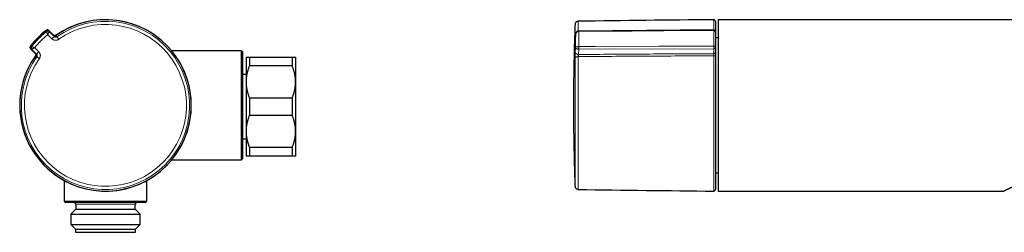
# Model space of a CAD drawing. Header units: millimetres. Extents: x 8 to 686, y 12 to 353.
# Tile 2 of 11: x 41 to 340, y 288 to 353. Entities that reach past the tile are written whole.
import ezdxf

# ---------------------------------------------------------------- set-up
doc = ezdxf.new("R2010")
doc.units = ezdxf.units.MM

msp = doc.modelspace()

# ---------------------------------------------------------------- linework, layer by layer
at = {"color": 252, "linetype": 'Continuous', "lineweight": 0}
for p, q in [((210.55, 352.5), (210.55, 349.52)), ((251.6, 349.87), (251.6, 352.99)), ((49.31, 349.74), (49.31, 349.74)), ((49.44, 349.43), (49.44, 349.43)), ((49.45, 349.4), (49.45, 349.4)), ((50.09, 349.7), (50.18, 349.51)), ((50.18, 349.51), (51.66, 348.07)), ((50.23, 349.39), (50.24, 349.36)), ((50.24, 349.36), (50.24, 349.36)), ((209.56, 346.99), (209.56, 351.54)), ((210.69, 349.4), (210.68, 349.4)), ((210.68, 349.4), (210.68, 344.82)), ((251.6, 344.97), (251.6, 349.74)), ((51.06, 347.19), (49.77, 348.43)), ((51.78, 347.87), (51.75, 347.92)), ((52.31, 348.24), (52.31, 348.24)), ((53.1, 347.03), (52.54, 347.82)), ((209.69, 348.43), (209.61, 347.13)), ((209.61, 347.13), (209.61, 347.15)), ((209.69, 344.5), (209.69, 348.43)), ((44.53, 344.97), (44.53, 344.97)), ((44.76, 344.1), (44.57, 344.18)), ((46.2, 342.61), (44.76, 344.1)), ((44.84, 344.84), (44.84, 344.84)), ((44.87, 344.82), (44.87, 344.82)), ((44.91, 344.03), (44.88, 344.05)), ((44.91, 344.03), (44.91, 344.03)), ((209.61, 343.15), (209.69, 344.5)), ((210.7, 344.03), (210.61, 342.43)), ((210.7, 344.03), (210.66, 344.03)), ((210.68, 344.82), (210.69, 344.82)), ((251.6, 344.18), (210.7, 344.03)), ((251.6, 342.67), (251.6, 344.18)), ((46.03, 341.96), (46.03, 341.96)), ((46.35, 342.52), (46.4, 342.49)), ((47.24, 341.17), (46.46, 341.73)), ((209.56, 302.44), (209.56, 341.24)), ((210.55, 341.8), (210.55, 301.48)), ((251.6, 301), (251.6, 342.03)), ((76.28, 296.99), (58.28, 296.99))]:
    msp.add_line(p, q, dxfattribs=at)
at = {"color": 7, "linetype": 'Continuous', "lineweight": 30}
for p, q in [((252.1, 352.49), (252.1, 349.37)), ((451.9, 352.99), (252.9, 352.99)), ((252.9, 352.99), (252.9, 300.99)), ((49.93, 349.81), (49.93, 349.82)), ((51.55, 348.3), (50.09, 349.7)), ((51.55, 348.3), (50.09, 349.7)), ((50.09, 349.7), (50.09, 349.7)), ((51.75, 347.92), (50.23, 349.39)), ((51.75, 347.92), (50.23, 349.39)), ((251.6, 349.87), (210.69, 349.53)), ((252.1, 349.35), (252.1, 344.66)), ((51.55, 348.3), (51.55, 348.3)), ((51.76, 347.91), (51.75, 347.92)), ((51.75, 347.92), (51.75, 347.92)), ((252.9, 347.49), (252.1, 347.49)), ((44.57, 344.18), (45.97, 342.73)), ((44.57, 344.18), (45.97, 342.73)), ((44.57, 344.18), (44.57, 344.18)), ((44.88, 344.05), (46.35, 342.52)), ((44.88, 344.05), (46.35, 342.52)), ((108.53, 343.49), (87.38, 343.49)), ((108.78, 343.24), (108.53, 343.49)), ((108.53, 310.49), (108.53, 343.49)), ((108.78, 343.24), (108.78, 310.74)), ((252.1, 344.53), (252.1, 343.01)), ((45.97, 342.73), (45.97, 342.73)), ((46.35, 342.52), (46.36, 342.52)), ((46.35, 342.52), (46.35, 342.52)), ((109.88, 341.63), (109.88, 334.13)), ((110.88, 341.63), (110.88, 338.95)), ((110.88, 341.63), (123.88, 341.63)), ((123.88, 341.63), (123.88, 338.95)), ((124.88, 341.63), (124.88, 334.13)), ((252.1, 341.74), (252.1, 301.5)), ((123.88, 338.95), (110.88, 338.95)), ((109.88, 336.38), (108.78, 336.38)), ((109.88, 334.13), (109.88, 319.13)), ((124.88, 334.13), (124.88, 319.13)), ((110.88, 329.3), (110.88, 323.95)), ((110.88, 329.3), (123.88, 329.3)), ((123.88, 329.3), (123.88, 323.95)), ((123.88, 323.95), (110.88, 323.95)), ((108.78, 316.88), (109.88, 316.88)), ((109.88, 319.13), (109.88, 311.63)), ((124.88, 319.13), (124.88, 311.63)), ((110.88, 314.3), (123.88, 314.3)), ((110.88, 314.3), (110.88, 311.63)), ((123.88, 314.3), (123.88, 311.63)), ((87.38, 310.49), (108.53, 310.49)), ((87.38, 310.49), (87.38, 310.49)), ((108.53, 310.49), (108.78, 310.74)), ((123.88, 311.63), (110.88, 311.63)), ((252.1, 306.49), (252.9, 306.49)), ((54.78, 304.19), (54.78, 297.99)), ((79.78, 297.99), (79.78, 304.19)), ((252.9, 300.99), (339.4, 300.99)), ((54.78, 297.99), (55.28, 297.49)), ((54.78, 297.99), (79.78, 297.99)), ((79.28, 297.49), (55.28, 297.49)), ((58.28, 295.49), (56.78, 293.99)), ((58.28, 296.99), (58.28, 295.49)), ((58.28, 295.49), (66.68, 295.49)), ((66.68, 295.49), (76.28, 295.49)), ((76.28, 295.49), (76.28, 296.99)), ((77.78, 293.99), (76.28, 295.49)), ((79.28, 297.49), (79.78, 297.99)), ((56.78, 293.99), (66.58, 293.99)), ((56.8, 293.99), (56.8, 290.89)), ((66.58, 293.99), (77.78, 293.99)), ((77.76, 290.89), (77.76, 293.99)), ((56.78, 290.89), (58.18, 289.49)), ((56.78, 290.89), (66.58, 290.89)), ((58.18, 289.49), (58.18, 288.49)), ((58.18, 289.49), (66.67, 289.49)), ((66.58, 290.89), (77.78, 290.89)), ((66.67, 289.49), (76.38, 289.49)), ((76.38, 289.49), (77.78, 290.89)), ((76.38, 288.49), (76.38, 289.49)), ((58.18, 288.49), (66.67, 288.49)), ((66.67, 288.49), (76.38, 288.49))]:
    msp.add_line(p, q, dxfattribs=at)
at = {"color": 252, "linetype": 'Continuous', "lineweight": 0, "flags": 128}
for points in [[(49.39, 349.55), (49.38, 349.56), (49.37, 349.6), (49.31, 349.74)], [(49.45, 349.4), (49.45, 349.4), (49.44, 349.43)], [(50.24, 349.36), (50.62, 348.99), (51.01, 348.62), (51.39, 348.25), (51.78, 347.87)], [(251.6, 349.74), (250.9, 349.74), (246.1, 349.7), (226.9, 349.54), (210.69, 349.4)], [(44.53, 344.97), (44.54, 344.97), (44.58, 344.95), (44.73, 344.89)], [(44.84, 344.84), (44.85, 344.83), (44.87, 344.82)], [(46.4, 342.49), (46.03, 342.88), (45.65, 343.26), (45.28, 343.65), (44.91, 344.03)], [(45.84, 344.5), (46.47, 343.86), (47.09, 343.21)], [(210.69, 344.82), (210.92, 344.82), (215.72, 344.84), (234.92, 344.91), (251.6, 344.97)], [(251.6, 344.97), (251.64, 344.97), (251.67, 344.96), (251.71, 344.96), (251.75, 344.95), (251.79, 344.94), (251.82, 344.93), (251.86, 344.92), (251.89, 344.91), (251.92, 344.89), (251.95, 344.88), (251.98, 344.86), (252, 344.84), (252.03, 344.82), (252.04, 344.8), (252.06, 344.78), (252.08, 344.75), (252.09, 344.73), (252.09, 344.71), (252.1, 344.68), (252.1, 344.66)], [(209.56, 341.24), (209.57, 341.27), (209.57, 341.3), (209.58, 341.33), (209.6, 341.37), (209.61, 341.4), (209.63, 341.43), (209.65, 341.46), (209.68, 341.49), (209.71, 341.52), (209.74, 341.54), (209.77, 341.57), (209.81, 341.59), (209.84, 341.62), (209.88, 341.64), (209.93, 341.66), (209.97, 341.68), (210.02, 341.7), (210.07, 341.72), (210.12, 341.73), (210.17, 341.75), (210.22, 341.76), (210.27, 341.77), (210.33, 341.78), (210.38, 341.79), (210.44, 341.79), (210.49, 341.79), (210.55, 341.8)], [(252.1, 341.74), (252.1, 341.76), (252.09, 341.79), (252.09, 341.81), (252.08, 341.83), (252.06, 341.85), (252.04, 341.87), (252.03, 341.89), (252, 341.91), (251.98, 341.93), (251.95, 341.95), (251.92, 341.96), (251.89, 341.98), (251.86, 341.99), (251.82, 342), (251.79, 342.01), (251.75, 342.02), (251.71, 342.02), (251.67, 342.03), (251.63, 342.03), (251.6, 342.03)]]:
    msp.add_lwpolyline(points, dxfattribs=at)
at = {"color": 252, "linetype": 'Continuous', "lineweight": 0}
for centre, radius, start, end in [((67.28, 326.99), 26, 144.83, 125.17), ((67.28, 326.99), 25.51, 144.7123, 125.2877), ((67.28, 326.99), 24.55, 144.7123, 125.2877), ((67.28, 326.99), 29, 128.3153, 141.6847), ((67.28, 326.99), 28.64, 128.5119, 141.4881), ((49.76, 349.08), 0.6, 46.0027, 128.4256), ((51.75, 351.38), 2.99, 217.7743, 218.4214), ((58.02, 356.27), 10.94, 218.0719, 218.5407), ((49.81, 348.96), 0.6, 46.0027, 128.4933), ((49.82, 348.93), 0.6, 46.0757, 128.4665), ((49.82, 348.93), 0.6, 46.0027, 128.5106), ((50.76, 348.86), 0.873, 131.8528, 135.8589), ((210.09, 349.4), 0.582, 359.96, 12.889), ((215.09, 349.46), 4.4, 179.0398, 180.7384), ((251.65, 349.29), 0.457, 7.7891, 96.4598), ((67.28, 326.99), 27.68, 129.238, 140.762), ((55.88, 342.87), 6.47, 129.3497, 138.1741), ((52.08, 348.5), 0.6, 226.004, 305.2452), ((52.17, 348.35), 0.6, 226.0049, 305.2805), ((52.28, 347.71), 0.154, 126.9535, 163.6655), ((52.41, 347.74), 0.2, 125.6448, 175.4899), ((210.25, 346.95), 0.684, 157.1572, 177.2078), ((45.2, 344.51), 0.6, 141.5744, 223.9973), ((45.31, 344.46), 0.6, 141.5067, 223.9973), ((42.9, 342.52), 2.99, 51.5786, 52.2257), ((45.34, 344.45), 0.6, 141.5335, 223.9243), ((45.34, 344.45), 0.6, 141.4894, 223.9973), ((38.01, 336.25), 10.94, 51.4593, 51.9281), ((45.23, 343.69), 0.617, 133.3094, 138.979), ((51.4, 338.39), 6.47, 131.8259, 140.6503), ((210.51, 343.35), 0.92, 192.2695, 276.0519), ((226.07, 344.03), 15.42, 177.0377, 179.9721), ((272.19, 344.67), 61.5, 179.8596, 180.5959), ((251.66, 344.62), 0.446, 261.4989, 347.886), ((45.77, 342.19), 0.6, 324.7549, 43.9958), ((45.92, 342.1), 0.6, 324.7193, 43.9953), ((46.54, 341.87), 0.2, 94.4917, 144.3552), ((46.56, 341.99), 0.153, 106.2001, 143.1341), ((251.66, 343.11), 0.446, 261.4989, 347.886)]:
    msp.add_arc(centre, radius, start, end, dxfattribs=at)
at = {"color": 7, "linetype": 'Continuous', "lineweight": 30}
for centre, radius, start, end in [((67.28, 326.99), 26, 270, 125.3042), ((67.28, 326.99), 26, 315, 125.17), ((210.56, 351.5), 1, 90.7875, 177.8371), ((351.43, -9896.53), 10250, 90.558067, 90.787524), ((251.6, 352.49), 0.5, 0, 90.5581), ((67.28, 326.99), 29, 128.3153, 141.6847), ((67.45, 326.82), 29, 128.4872, 141.5128), ((49.72, 349.13), 0.5, 51.7937, 128.4872), ((49.81, 348.96), 0.6, 46.0018, 128.4943), ((251.6, 349.37), 0.5, 360, 90.4764), ((45.15, 344.56), 0.5, 141.5128, 218.2063), ((45.31, 344.46), 0.6, 141.5057, 223.9982), ((67.28, 326.99), 26, 144.6931, 270), ((67.28, 326.99), 26, 144.83, 315), ((210.56, 302.48), 1, 182.1629, 269.2125), ((351.43, 10550.51), 10250, 269.212476, 269.441933), ((251.6, 301.5), 0.5, 269.4419, 0), ((57.78, 296.99), 0.5, 0, 90), ((76.78, 296.99), 0.5, 90, 180)]:
    msp.add_arc(centre, radius, start, end, dxfattribs=at)
at = {"color": 252, "linetype": 'Continuous', "lineweight": 0}
for points, knots in [([(44.73, 344.89), (44.79, 344.96), (44.91, 345.12), (45.1, 345.35), (45.3, 345.58), (45.53, 345.86), (45.81, 346.17), (46.13, 346.53), (46.46, 346.88), (46.79, 347.22), (47.14, 347.56), (47.48, 347.9), (47.84, 348.23), (48.2, 348.55), (48.56, 348.87), (48.88, 349.14), (49.16, 349.36), (49.31, 349.49), (49.39, 349.55)], [0, 0, 0, 0, 0.0454103, 0.0908206, 0.1362507, 0.1816807, 0.2544057, 0.3271459, 0.3998911, 0.4726313, 0.5453563, 0.618594, 0.6918472, 0.7651056, 0.8383588, 0.9115964, 0.9557959, 1, 1, 1, 1]), ([(49.44, 349.43), (49.36, 349.37), (49.2, 349.24), (48.97, 349.05), (48.74, 348.86), (48.48, 348.63), (48.18, 348.37), (47.86, 348.08), (47.53, 347.78), (47.22, 347.47), (46.9, 347.16), (46.6, 346.84), (46.29, 346.52), (45.99, 346.19), (45.7, 345.86), (45.41, 345.52), (45.12, 345.18), (44.94, 344.95), (44.84, 344.84)], [0, 0, 0, 0, 0.046076, 0.092157, 0.138253, 0.184354, 0.251959, 0.319568, 0.387173, 0.454922, 0.522675, 0.590424, 0.658612, 0.726803, 0.794991, 0.863326, 0.931665, 1, 1, 1, 1]), ([(49.94, 349.81), (49.93, 349.81), (49.92, 349.82), (49.88, 349.83), (49.83, 349.85), (49.78, 349.86), (49.73, 349.87), (49.68, 349.87), (49.63, 349.87), (49.58, 349.86), (49.53, 349.85), (49.48, 349.84), (49.44, 349.82), (49.39, 349.8), (49.35, 349.77), (49.32, 349.75), (49.31, 349.74)], [0, 0, 0, 0, 0.018705, 0.092918, 0.167132, 0.243502, 0.319872, 0.394084, 0.468297, 0.544665, 0.621034, 0.695244, 0.769454, 0.84582, 0.922186, 1, 1, 1, 1]), ([(49.45, 349.4), (49.45, 349.4), (49.45, 349.4), (49.45, 349.38), (49.46, 349.37), (49.46, 349.35), (49.47, 349.32), (49.48, 349.29), (49.49, 349.26), (49.51, 349.21), (49.52, 349.17), (49.54, 349.11), (49.56, 349.04), (49.59, 348.97), (49.61, 348.89), (49.64, 348.81), (49.67, 348.72), (49.7, 348.63), (49.74, 348.53), (49.76, 348.46), (49.77, 348.43), (49.77, 348.43)], [0, 0, 0, 0, 0.056011, 0.112515, 0.155803, 0.199091, 0.243276, 0.28746, 0.337223, 0.386986, 0.438006, 0.489028, 0.54986, 0.610695, 0.673602, 0.736512, 0.800267, 0.864024, 0.92996, 0.995897, 1, 1, 1, 1]), ([(50.24, 349.36), (50.24, 349.36), (50.23, 349.36), (50.23, 349.35), (50.21, 349.33), (50.2, 349.31), (50.19, 349.29), (50.17, 349.26), (50.16, 349.22), (50.14, 349.18), (50.11, 349.14), (50.09, 349.08), (50.05, 349.02), (50.02, 348.95), (49.98, 348.88), (49.94, 348.79), (49.9, 348.71), (49.86, 348.62), (49.82, 348.53), (49.79, 348.46), (49.78, 348.43), (49.77, 348.43)], [0, 0, 0, 0, 0.056037, 0.112566, 0.155865, 0.199165, 0.243358, 0.287551, 0.337305, 0.38706, 0.438071, 0.489083, 0.549891, 0.610702, 0.67359, 0.736481, 0.800241, 0.864002, 0.929948, 0.995895, 1, 1, 1, 1]), ([(210.68, 349.4), (210.65, 349.4), (210.59, 349.4), (210.51, 349.38), (210.43, 349.37), (210.37, 349.35), (210.3, 349.32), (210.24, 349.29), (210.17, 349.26), (210.11, 349.21), (210.05, 349.17), (209.99, 349.11), (209.93, 349.04), (209.87, 348.97), (209.82, 348.89), (209.77, 348.81), (209.74, 348.72), (209.71, 348.63), (209.69, 348.53), (209.69, 348.46), (209.69, 348.43), (209.69, 348.43)], [0, 0, 0, 0, 0.0560107, 0.1125154, 0.1558032, 0.1990915, 0.2432756, 0.2874604, 0.3372227, 0.3869863, 0.4380062, 0.4890276, 0.54986, 0.610695, 0.6736023, 0.736512, 0.8002675, 0.8640244, 0.9299604, 0.995897, 1, 1, 1, 1]), ([(251.6, 349.74), (251.6, 349.75), (251.6, 349.77), (251.6, 349.8), (251.6, 349.82), (251.6, 349.84), (251.6, 349.85), (251.6, 349.86), (251.6, 349.87), (251.6, 349.87), (251.6, 349.87)], [0, 0, 0, 0, 0.124313, 0.248627, 0.376551, 0.504476, 0.628789, 0.753102, 0.881026, 1, 1, 1, 1]), ([(53.1, 347.03), (53.07, 347.01), (53.02, 346.98), (52.93, 346.93), (52.85, 346.88), (52.75, 346.84), (52.66, 346.81), (52.55, 346.78), (52.43, 346.76), (52.31, 346.74), (52.21, 346.74), (52.12, 346.74), (52.01, 346.74), (51.89, 346.76), (51.78, 346.79), (51.67, 346.82), (51.59, 346.85), (51.49, 346.89), (51.39, 346.94), (51.28, 347), (51.2, 347.07), (51.13, 347.12), (51.08, 347.17), (51.06, 347.19)], [0, 0, 0, 0, 0.043858, 0.087758, 0.131616, 0.177024, 0.222478, 0.267886, 0.328, 0.388114, 0.429354, 0.470627, 0.511867, 0.572038, 0.632208, 0.673486, 0.714797, 0.756074, 0.81618, 0.876285, 0.917512, 0.958773, 1, 1, 1, 1]), ([(51.66, 348.07), (51.65, 348.09), (51.63, 348.13), (51.6, 348.19), (51.57, 348.25), (51.55, 348.28), (51.55, 348.3)], [0, 0, 0, 0, 0.25, 0.5, 0.75, 1, 1, 1, 1]), ([(51.62, 348.04), (51.62, 348.05), (51.63, 348.05), (51.64, 348.06), (51.66, 348.06), (51.66, 348.07), (51.66, 348.07), (51.66, 348.07)], [0, 0, 0, 0, 0.057575, 0.26966, 0.485206, 0.741025, 1, 1, 1, 1]), ([(52.31, 348.24), (52.29, 348.23), (52.26, 348.21), (52.21, 348.18), (52.16, 348.16), (52.11, 348.15), (52.06, 348.14), (52.01, 348.13), (51.96, 348.13), (51.91, 348.13), (51.86, 348.14), (51.81, 348.15), (51.76, 348.17), (51.72, 348.18), (51.69, 348.2), (51.68, 348.2)], [0, 0, 0, 0, 0.082071, 0.164823, 0.249744, 0.335421, 0.410606, 0.487137, 0.563668, 0.641592, 0.716783, 0.793319, 0.869856, 0.947784, 1, 1, 1, 1]), ([(51.78, 347.87), (51.8, 347.86), (51.83, 347.83), (51.89, 347.79), (51.95, 347.76), (52.01, 347.73), (52.07, 347.72), (52.14, 347.71), (52.21, 347.7), (52.28, 347.71), (52.34, 347.72), (52.41, 347.74), (52.48, 347.78), (52.52, 347.8), (52.54, 347.82)], [0, 0, 0, 0, 0.081607, 0.16347, 0.245074, 0.326485, 0.408153, 0.489559, 0.570663, 0.652027, 0.733128, 0.82197, 0.91116, 1, 1, 1, 1]), ([(52, 347.77), (52, 347.77), (52.02, 347.78), (52.05, 347.78), (52.09, 347.79), (52.11, 347.8), (52.14, 347.8), (52.16, 347.81), (52.17, 347.82), (52.18, 347.83), (52.19, 347.83)], [0, 0, 0, 0, 0.018613, 0.25275, 0.369401, 0.493619, 0.619021, 0.748198, 0.878668, 1, 1, 1, 1]), ([(52.43, 348.01), (52.43, 348.01), (52.43, 348.01), (52.42, 348.01), (52.42, 348), (52.41, 348), (52.39, 347.98), (52.36, 347.96), (52.33, 347.94), (52.29, 347.91), (52.24, 347.87), (52.21, 347.84), (52.19, 347.83)], [0, 0, 0, 0, 0.071141, 0.142282, 0.214183, 0.286084, 0.401012, 0.515939, 0.634194, 0.752448, 0.875725, 1, 1, 1, 1]), ([(52.19, 347.83), (52.2, 347.84), (52.22, 347.86), (52.25, 347.87), (52.27, 347.89), (52.28, 347.89), (52.29, 347.9), (52.29, 347.9), (52.29, 347.9)], [0, 0, 0, 0, 0.194716, 0.391735, 0.54158, 0.691425, 0.845713, 1, 1, 1, 1]), ([(52.29, 347.9), (52.29, 347.9), (52.3, 347.89), (52.32, 347.87), (52.36, 347.83), (52.39, 347.8), (52.4, 347.79)], [0, 0, 0, 0, 0.034516, 0.172578, 0.724827, 1, 1, 1, 1]), ([(52.31, 348.24), (52.31, 348.24), (52.32, 348.22), (52.34, 348.18), (52.38, 348.11), (52.41, 348.04), (52.43, 348.01)], [0, 0, 0, 0, 0.029836, 0.235868, 0.617934, 1, 1, 1, 1]), ([(52.45, 347.82), (52.46, 347.82), (52.47, 347.83), (52.49, 347.84), (52.5, 347.85), (52.51, 347.86), (52.52, 347.86), (52.52, 347.86)], [0, 0, 0, 0, 0.053946, 0.287195, 0.520444, 0.760222, 1, 1, 1, 1]), ([(52.52, 347.86), (52.52, 347.85), (52.53, 347.85), (52.53, 347.83), (52.54, 347.82), (52.54, 347.82)], [0, 0, 0, 0, 0.3199544, 0.6599772, 1, 1, 1, 1]), ([(209.61, 347.13), (209.61, 347.11), (209.61, 347.07), (209.61, 347.01), (209.6, 346.95), (209.6, 346.9), (209.6, 346.86), (209.59, 346.82), (209.59, 346.78), (209.58, 346.74), (209.58, 346.72), (209.58, 346.71), (209.57, 346.71), (209.57, 346.71), (209.57, 346.73), (209.57, 346.76), (209.57, 346.8), (209.56, 346.85), (209.56, 346.91), (209.56, 346.96), (209.56, 346.99)], [0, 0, 0, 0, 0.044392, 0.088827, 0.133219, 0.179218, 0.225263, 0.271262, 0.331147, 0.391032, 0.452652, 0.514272, 0.574119, 0.633966, 0.695549, 0.757132, 0.81698, 0.876827, 0.938413, 1, 1, 1, 1]), ([(209.69, 348.43), (209.69, 348.43), (209.69, 348.44), (209.69, 348.45), (209.69, 348.46)], [0, 0, 0, 0, 0.17044, 1, 1, 1, 1]), ([(44.53, 344.97), (44.52, 344.95), (44.5, 344.93), (44.48, 344.88), (44.45, 344.84), (44.43, 344.79), (44.42, 344.74), (44.41, 344.69), (44.4, 344.64), (44.4, 344.59), (44.4, 344.54), (44.41, 344.49), (44.42, 344.44), (44.44, 344.39), (44.45, 344.36), (44.46, 344.34), (44.46, 344.33)], [0, 0, 0, 0, 0.074181, 0.148361, 0.224697, 0.301032, 0.375213, 0.449393, 0.525729, 0.602064, 0.676244, 0.750424, 0.826759, 0.903094, 0.977276, 1, 1, 1, 1]), ([(44.87, 344.82), (44.87, 344.82), (44.88, 344.82), (44.89, 344.82), (44.91, 344.81), (44.94, 344.8), (44.98, 344.79), (45.03, 344.78), (45.09, 344.76), (45.16, 344.74), (45.23, 344.71), (45.3, 344.69), (45.38, 344.66), (45.47, 344.63), (45.56, 344.6), (45.65, 344.57), (45.74, 344.53), (45.81, 344.51), (45.84, 344.5), (45.84, 344.5)], [0, 0, 0, 0, 0.056263, 0.112528, 0.17079, 0.229189, 0.287459, 0.35457, 0.421874, 0.489001, 0.550738, 0.612733, 0.674743, 0.736498, 0.801208, 0.86619, 0.931178, 0.995896, 1, 1, 1, 1]), ([(45.84, 344.5), (45.84, 344.5), (45.81, 344.48), (45.75, 344.45), (45.66, 344.41), (45.57, 344.37), (45.48, 344.33), (45.4, 344.29), (45.32, 344.25), (45.25, 344.22), (45.18, 344.18), (45.12, 344.15), (45.06, 344.12), (45.01, 344.1), (44.98, 344.08), (44.95, 344.06), (44.93, 344.05), (44.91, 344.04), (44.91, 344.04), (44.91, 344.03)], [0, 0, 0, 0, 0.004106, 0.068832, 0.133827, 0.198817, 0.263534, 0.325267, 0.387254, 0.449229, 0.510943, 0.578058, 0.64535, 0.71245, 0.770733, 0.829145, 0.887421, 0.943711, 1, 1, 1, 1]), ([(47.09, 343.21), (47.11, 343.18), (47.17, 343.12), (47.24, 343.03), (47.31, 342.93), (47.36, 342.82), (47.42, 342.71), (47.46, 342.59), (47.5, 342.46), (47.52, 342.33), (47.54, 342.19), (47.54, 342.06), (47.53, 341.92), (47.51, 341.79), (47.48, 341.66), (47.43, 341.53), (47.38, 341.41), (47.32, 341.29), (47.27, 341.21), (47.24, 341.17)], [0, 0, 0, 0, 0.053758, 0.10774, 0.161798, 0.215782, 0.269541, 0.33033, 0.391334, 0.452339, 0.513126, 0.573876, 0.634843, 0.69581, 0.75656, 0.817311, 0.87828, 0.939249, 1, 1, 1, 1]), ([(209.56, 341.24), (209.56, 341.27), (209.56, 341.33), (209.56, 341.43), (209.57, 341.53), (209.57, 341.64), (209.57, 341.75), (209.57, 341.87), (209.57, 341.99), (209.57, 342.12), (209.58, 342.25), (209.58, 342.37), (209.59, 342.5), (209.59, 342.62), (209.59, 342.74), (209.6, 342.85), (209.6, 342.96), (209.61, 343.06), (209.61, 343.12), (209.61, 343.15)], [0, 0, 0, 0, 0.053759, 0.107745, 0.161808, 0.215794, 0.269553, 0.330298, 0.39126, 0.452222, 0.512967, 0.573767, 0.634785, 0.695803, 0.756604, 0.817345, 0.878303, 0.93926, 1, 1, 1, 1]), ([(210.68, 344.82), (210.65, 344.82), (210.59, 344.82), (210.5, 344.82), (210.41, 344.81), (210.32, 344.8), (210.24, 344.79), (210.15, 344.78), (210.07, 344.76), (209.99, 344.74), (209.92, 344.71), (209.87, 344.69), (209.82, 344.66), (209.77, 344.63), (209.74, 344.6), (209.71, 344.57), (209.69, 344.53), (209.69, 344.51), (209.69, 344.5), (209.69, 344.5)], [0, 0, 0, 0, 0.056263, 0.112528, 0.17079, 0.229189, 0.287459, 0.35457, 0.421874, 0.489001, 0.550738, 0.612733, 0.674743, 0.736498, 0.801208, 0.86619, 0.931178, 0.995896, 1, 1, 1, 1]), ([(210.66, 344.03), (210.63, 344.04), (210.57, 344.04), (210.48, 344.05), (210.39, 344.06), (210.31, 344.08), (210.22, 344.1), (210.13, 344.12), (210.05, 344.15), (209.98, 344.18), (209.91, 344.22), (209.86, 344.25), (209.81, 344.29), (209.77, 344.33), (209.73, 344.37), (209.71, 344.41), (209.69, 344.45), (209.69, 344.48), (209.69, 344.5), (209.69, 344.5)], [0, 0, 0, 0, 0.056289, 0.112579, 0.170855, 0.229267, 0.28755, 0.35465, 0.421942, 0.489057, 0.550771, 0.612746, 0.674733, 0.736466, 0.801183, 0.866173, 0.931168, 0.995894, 1, 1, 1, 1]), ([(251.6, 344.18), (251.6, 344.2), (251.6, 344.23), (251.6, 344.28), (251.6, 344.34), (251.6, 344.41), (251.6, 344.47), (251.6, 344.54), (251.6, 344.61), (251.6, 344.67), (251.6, 344.74), (251.6, 344.81), (251.6, 344.87), (251.6, 344.92), (251.6, 344.95), (251.6, 344.97)], [0, 0, 0, 0, 0.078193, 0.156635, 0.234829, 0.313023, 0.391466, 0.46966, 0.547853, 0.626295, 0.704488, 0.782679, 0.861118, 0.939309, 1, 1, 1, 1]), ([(45.97, 342.73), (45.99, 342.72), (46.03, 342.7), (46.08, 342.67), (46.14, 342.64), (46.18, 342.62), (46.2, 342.61)], [0, 0, 0, 0, 0.25, 0.5, 0.75, 1, 1, 1, 1]), ([(46.07, 342.59), (46.08, 342.57), (46.1, 342.54), (46.11, 342.5), (46.13, 342.45), (46.14, 342.4), (46.14, 342.35), (46.14, 342.3), (46.14, 342.25), (46.13, 342.2), (46.12, 342.15), (46.1, 342.1), (46.08, 342.05), (46.06, 342.01), (46.04, 341.98), (46.03, 341.96)], [0, 0, 0, 0, 0.08162, 0.157058, 0.232497, 0.310127, 0.387756, 0.463191, 0.538626, 0.616253, 0.69388, 0.769314, 0.844748, 0.922374, 1, 1, 1, 1]), ([(46.26, 341.85), (46.25, 341.85), (46.23, 341.86), (46.18, 341.89), (46.11, 341.93), (46.06, 341.95), (46.03, 341.96)], [0, 0, 0, 0, 0.051508, 0.25754, 0.62877, 1, 1, 1, 1]), ([(46.2, 342.61), (46.2, 342.61), (46.2, 342.61), (46.21, 342.61), (46.21, 342.62), (46.22, 342.63), (46.23, 342.65), (46.23, 342.65)], [0, 0, 0, 0, 0.202582, 0.406726, 0.615801, 0.826575, 1, 1, 1, 1]), ([(46.44, 342.08), (46.43, 342.07), (46.41, 342.04), (46.38, 342), (46.35, 341.96), (46.32, 341.92), (46.3, 341.9), (46.28, 341.87), (46.27, 341.86), (46.26, 341.85), (46.26, 341.85), (46.26, 341.85)], [0, 0, 0, 0, 0.083274, 0.196008, 0.308743, 0.424627, 0.540511, 0.653799, 0.767088, 0.883544, 1, 1, 1, 1]), ([(46.37, 341.98), (46.38, 341.98), (46.38, 341.99), (46.38, 342), (46.39, 342.01), (46.41, 342.03), (46.42, 342.06), (46.43, 342.07), (46.44, 342.08)], [0, 0, 0, 0, 0.194384, 0.391136, 0.541156, 0.691178, 0.845588, 1, 1, 1, 1]), ([(46.48, 341.88), (46.48, 341.88), (46.47, 341.88), (46.45, 341.91), (46.41, 341.95), (46.38, 341.97), (46.37, 341.98)], [0, 0, 0, 0, 0.034516, 0.172578, 0.724827, 1, 1, 1, 1]), ([(46.46, 341.73), (46.47, 341.75), (46.49, 341.79), (46.52, 341.85), (46.54, 341.91), (46.56, 341.98), (46.57, 342.04), (46.57, 342.11), (46.56, 342.18), (46.54, 342.24), (46.52, 342.31), (46.49, 342.37), (46.45, 342.44), (46.41, 342.47), (46.4, 342.49)], [0, 0, 0, 0, 0.080762, 0.161786, 0.242549, 0.323447, 0.404607, 0.485509, 0.566684, 0.648118, 0.729297, 0.819414, 0.909879, 1, 1, 1, 1]), ([(46.41, 341.76), (46.41, 341.76), (46.41, 341.76), (46.42, 341.76), (46.42, 341.77), (46.43, 341.78), (46.44, 341.8), (46.45, 341.81), (46.45, 341.82)], [0, 0, 0, 0, 0.148408, 0.296816, 0.446856, 0.596896, 0.834332, 1, 1, 1, 1]), ([(46.46, 341.73), (46.46, 341.73), (46.45, 341.73), (46.43, 341.74), (46.42, 341.75), (46.41, 341.76)], [0, 0, 0, 0, 0.066899, 0.533449, 1, 1, 1, 1]), ([(46.44, 342.08), (46.45, 342.09), (46.46, 342.11), (46.47, 342.14), (46.48, 342.17), (46.49, 342.21), (46.49, 342.24), (46.5, 342.26), (46.5, 342.27)], [0, 0, 0, 0, 0.222951, 0.445805, 0.54721, 0.727297, 0.908287, 1, 1, 1, 1]), ([(210.61, 342.43), (210.61, 342.42), (210.6, 342.39), (210.59, 342.34), (210.59, 342.29), (210.58, 342.24), (210.57, 342.19), (210.57, 342.13), (210.56, 342.08), (210.56, 342.02), (210.55, 341.96), (210.55, 341.9), (210.55, 341.85), (210.55, 341.81), (210.55, 341.8)], [0, 0, 0, 0, 0.081516, 0.163285, 0.244798, 0.326056, 0.40757, 0.488823, 0.569708, 0.650851, 0.731731, 0.821035, 0.910698, 1, 1, 1, 1]), ([(251.6, 342.03), (248.14, 342.01), (241.22, 341.98), (230.92, 341.93), (220.7, 341.87), (213.93, 341.82), (210.55, 341.8)], [0, 0, 0, 0, 0.252713, 0.505425, 0.752713, 1, 1, 1, 1]), ([(210.61, 342.43), (213.98, 342.46), (220.73, 342.5), (230.93, 342.57), (241.22, 342.62), (248.14, 342.65), (251.6, 342.67)], [0, 0, 0, 0, 0.246852, 0.493704, 0.746852, 1, 1, 1, 1]), ([(251.6, 342.03), (251.6, 342.05), (251.6, 342.08), (251.6, 342.14), (251.6, 342.2), (251.6, 342.25), (251.6, 342.31), (251.6, 342.37), (251.6, 342.42), (251.6, 342.48), (251.6, 342.53), (251.6, 342.58), (251.6, 342.62), (251.6, 342.65), (251.6, 342.67)], [0, 0, 0, 0, 0.089588, 0.179526, 0.269114, 0.350232, 0.431609, 0.512727, 0.593851, 0.675234, 0.756358, 0.837486, 0.918872, 1, 1, 1, 1])]:
    msp.add_open_spline(points, degree=3, knots=knots, dxfattribs=at)
at = {"color": 7, "linetype": 'Continuous', "lineweight": 30}
for points, knots in [([(49.44, 349.43), (49.4, 349.4), (49.29, 349.31), (49.11, 349.16), (48.9, 348.99), (48.68, 348.81), (48.47, 348.63), (48.27, 348.45), (48.06, 348.26), (47.86, 348.08), (47.66, 347.89), (47.46, 347.7), (47.26, 347.51), (47.06, 347.31), (46.87, 347.12), (46.67, 346.92), (46.48, 346.72), (46.29, 346.52), (46.11, 346.32), (45.92, 346.11), (45.74, 345.91), (45.56, 345.7), (45.38, 345.49), (45.2, 345.28), (45.03, 345.07), (44.91, 344.92), (44.85, 344.84), (44.84, 344.84)], [0, 0, 0, 0, 0.022548, 0.064938, 0.107329, 0.14972, 0.19211, 0.234501, 0.276892, 0.319282, 0.361673, 0.404064, 0.446454, 0.488845, 0.531236, 0.573626, 0.616017, 0.658408, 0.700798, 0.743189, 0.78558, 0.827971, 0.870361, 0.912752, 0.955143, 0.995302, 1, 1, 1, 1]), ([(49.94, 349.81), (49.93, 349.81), (49.91, 349.82), (49.88, 349.83), (49.84, 349.85), (49.81, 349.86), (49.77, 349.86), (49.73, 349.87), (49.69, 349.87), (49.65, 349.87), (49.61, 349.87), (49.57, 349.86), (49.53, 349.85), (49.49, 349.84), (49.45, 349.83), (49.42, 349.81), (49.38, 349.79), (49.35, 349.77), (49.32, 349.75), (49.31, 349.74), (49.31, 349.74)], [0, 0, 0, 0, 0.032984, 0.09227, 0.15134, 0.211016, 0.271254, 0.33193, 0.391328, 0.450354, 0.509988, 0.57019, 0.63086, 0.690385, 0.749367, 0.80896, 0.869125, 0.929762, 0.989449, 1, 1, 1, 1]), ([(50.09, 349.7), (50.08, 349.71), (50.06, 349.74), (50.02, 349.77), (49.98, 349.79), (49.95, 349.8), (49.94, 349.81)], [0, 0, 0, 0, 0.262738, 0.525477, 0.795849, 1, 1, 1, 1]), ([(209.56, 351.54), (209.56, 351.44), (209.52, 350.46), (209.46, 348.6), (209.37, 345.93), (209.3, 343.24), (209.24, 340.53), (209.19, 337.82), (209.15, 335.12), (209.12, 332.41), (209.1, 329.7), (209.1, 327.89), (209.1, 326.99)], [0, 0, 0, 0, 0.011798, 0.119879, 0.227963, 0.338255, 0.448549, 0.558842, 0.669135, 0.779426, 0.889715, 1, 1, 1, 1]), ([(210.66, 349.53), (210.65, 349.53), (210.63, 349.53), (210.59, 349.52), (210.54, 349.52), (210.49, 349.51), (210.44, 349.5), (210.4, 349.48), (210.35, 349.46), (210.31, 349.45), (210.26, 349.42), (210.22, 349.4), (210.18, 349.37), (210.14, 349.34), (210.1, 349.31), (210.06, 349.28), (210.02, 349.25), (209.99, 349.21), (209.95, 349.17), (209.92, 349.13), (209.89, 349.09), (209.86, 349.04), (209.83, 348.99), (209.81, 348.95), (209.79, 348.9), (209.77, 348.84), (209.75, 348.79), (209.73, 348.74), (209.72, 348.68), (209.71, 348.63), (209.7, 348.57), (209.69, 348.51), (209.69, 348.48), (209.69, 348.46)], [0, 0, 0, 0, 0.01644, 0.047492, 0.078566, 0.109654, 0.140746, 0.171181, 0.200965, 0.231637, 0.262412, 0.29333, 0.324426, 0.355729, 0.387266, 0.419063, 0.451139, 0.483504, 0.515515, 0.54812, 0.58176, 0.615566, 0.64958, 0.683832, 0.718349, 0.753153, 0.788265, 0.823695, 0.859449, 0.895525, 0.931909, 0.968578, 1, 1, 1, 1]), ([(210.69, 349.53), (210.69, 349.53), (210.68, 349.53), (210.67, 349.53), (210.66, 349.53)], [0, 0, 0, 0, 0.238536, 1, 1, 1, 1]), ([(252.1, 349.37), (252.1, 349.37), (252.1, 349.37), (252.1, 349.35), (252.1, 349.35)], [0, 0, 0, 0, 0.5, 1, 1, 1, 1]), ([(51.68, 348.2), (51.68, 348.2), (51.66, 348.21), (51.63, 348.23), (51.58, 348.26), (51.56, 348.29), (51.55, 348.3)], [0, 0, 0, 0, 0.0904697, 0.3885784, 0.6931693, 1, 1, 1, 1]), ([(52.31, 348.24), (52.31, 348.24), (52.29, 348.23), (52.26, 348.21), (52.23, 348.19), (52.19, 348.18), (52.16, 348.16), (52.12, 348.15), (52.08, 348.14), (52.04, 348.14), (52, 348.13), (51.96, 348.13), (51.92, 348.13), (51.88, 348.14), (51.84, 348.14), (51.8, 348.15), (51.76, 348.16), (51.73, 348.18), (51.7, 348.19), (51.68, 348.2), (51.68, 348.2)], [0, 0, 0, 0, 0.018707, 0.079098, 0.139035, 0.198553, 0.258715, 0.319296, 0.380195, 0.441189, 0.502033, 0.562491, 0.62241, 0.682069, 0.742079, 0.802542, 0.86328, 0.924082, 0.984692, 1, 1, 1, 1]), ([(52.46, 347.83), (52.46, 347.83), (52.46, 347.83), (52.46, 347.83), (52.46, 347.82), (52.45, 347.82), (52.45, 347.82), (52.44, 347.81), (52.43, 347.81), (52.42, 347.8), (52.41, 347.8), (52.39, 347.79), (52.37, 347.78), (52.35, 347.78), (52.32, 347.77), (52.29, 347.76), (52.26, 347.76), (52.23, 347.75), (52.19, 347.75), (52.15, 347.75), (52.12, 347.75), (52.08, 347.76), (52.04, 347.76), (52.01, 347.77), (51.97, 347.78), (51.94, 347.8), (51.9, 347.81), (51.87, 347.83), (51.84, 347.85), (51.8, 347.87), (51.78, 347.89), (51.76, 347.91), (51.76, 347.91)], [0, 0, 0, 0, 0.019355, 0.048481, 0.074073, 0.096858, 0.117612, 0.137134, 0.156241, 0.175465, 0.195648, 0.217701, 0.242542, 0.270983, 0.303417, 0.339447, 0.378047, 0.418247, 0.459435, 0.501253, 0.54349, 0.586014, 0.62874, 0.671615, 0.714603, 0.757676, 0.800818, 0.844015, 0.887256, 0.935422, 0.983209, 1, 1, 1, 1]), ([(209.61, 347.15), (209.61, 347.15), (209.61, 347.13), (209.61, 347.1), (209.61, 347.06), (209.61, 347.03), (209.6, 347), (209.6, 346.97), (209.6, 346.94), (209.6, 346.92), (209.6, 346.9), (209.6, 346.88), (209.59, 346.87), (209.59, 346.86), (209.59, 346.85), (209.59, 346.85), (209.59, 346.85), (209.59, 346.85), (209.59, 346.85)], [0, 0, 0, 0, 0.032361, 0.112636, 0.192289, 0.27086, 0.347869, 0.424118, 0.500558, 0.575756, 0.649136, 0.720068, 0.78084, 0.845171, 0.898844, 0.948721, 0.994778, 1, 1, 1, 1]), ([(209.69, 348.46), (209.68, 348.29), (209.65, 347.86), (209.63, 347.42), (209.61, 347.15)], [0, 0, 0, 0, 0.386254, 1, 1, 1, 1]), ([(44.53, 344.97), (44.53, 344.96), (44.52, 344.95), (44.5, 344.93), (44.48, 344.89), (44.46, 344.86), (44.45, 344.82), (44.43, 344.78), (44.42, 344.74), (44.41, 344.71), (44.41, 344.67), (44.4, 344.63), (44.4, 344.59), (44.4, 344.55), (44.41, 344.51), (44.42, 344.47), (44.43, 344.43), (44.44, 344.39), (44.45, 344.36), (44.46, 344.34), (44.46, 344.33)], [0, 0, 0, 0, 0.018226, 0.077005, 0.13571, 0.195014, 0.254871, 0.31512, 0.373997, 0.432658, 0.491921, 0.551743, 0.611999, 0.670987, 0.729605, 0.788827, 0.848613, 0.908864, 0.967978, 1, 1, 1, 1]), ([(44.46, 344.33), (44.47, 344.32), (44.48, 344.3), (44.51, 344.26), (44.54, 344.22), (44.56, 344.19), (44.57, 344.18)], [0, 0, 0, 0, 0.1824967, 0.4532299, 0.723963, 1, 1, 1, 1]), ([(252.1, 344.66), (252.1, 344.66), (252.1, 344.64), (252.1, 344.62), (252.1, 344.59), (252.1, 344.55), (252.1, 344.53), (252.1, 344.53)], [0, 0, 0, 0, 0.060929, 0.295687, 0.530454, 0.765227, 1, 1, 1, 1]), ([(45.97, 342.73), (45.99, 342.71), (46.01, 342.69), (46.04, 342.64), (46.06, 342.61), (46.07, 342.59), (46.07, 342.59)], [0, 0, 0, 0, 0.32469, 0.64938, 0.985443, 1, 1, 1, 1]), ([(46.07, 342.59), (46.07, 342.59), (46.08, 342.58), (46.09, 342.55), (46.11, 342.51), (46.12, 342.48), (46.13, 342.44), (46.14, 342.4), (46.14, 342.36), (46.14, 342.32), (46.14, 342.28), (46.14, 342.24), (46.13, 342.2), (46.12, 342.16), (46.11, 342.12), (46.1, 342.09), (46.08, 342.05), (46.06, 342.01), (46.05, 341.99), (46.04, 341.97), (46.03, 341.96)], [0, 0, 0, 0, 0.004769, 0.06535, 0.126248, 0.18724, 0.24808, 0.308534, 0.368446, 0.428098, 0.488101, 0.548558, 0.609288, 0.670082, 0.730682, 0.790829, 0.850401, 0.910361, 0.970711, 1, 1, 1, 1]), ([(46.36, 342.52), (46.36, 342.51), (46.37, 342.5), (46.39, 342.48), (46.41, 342.45), (46.43, 342.42), (46.45, 342.39), (46.47, 342.35), (46.48, 342.32), (46.5, 342.28), (46.51, 342.25), (46.51, 342.21), (46.52, 342.18), (46.52, 342.14), (46.52, 342.11), (46.52, 342.08), (46.52, 342.04), (46.52, 342.01), (46.51, 341.98), (46.5, 341.95), (46.5, 341.93), (46.49, 341.91), (46.48, 341.89), (46.48, 341.87), (46.47, 341.86), (46.47, 341.85), (46.46, 341.84), (46.46, 341.83), (46.45, 341.82), (46.45, 341.82), (46.45, 341.81), (46.45, 341.81), (46.45, 341.81), (46.45, 341.81), (46.45, 341.81)], [0, 0, 0, 0, 0.007756, 0.052107, 0.096076, 0.139662, 0.182863, 0.225669, 0.26807, 0.31005, 0.351587, 0.392656, 0.43322, 0.473233, 0.512631, 0.551325, 0.58918, 0.625991, 0.661431, 0.695008, 0.72609, 0.754131, 0.779001, 0.801075, 0.821028, 0.839631, 0.857651, 0.875831, 0.894698, 0.914918, 0.937179, 0.962155, 0.990486, 1, 1, 1, 1]), ([(109.88, 341.63), (109.88, 341.63), (109.88, 341.63), (109.89, 341.63), (109.9, 341.63), (109.93, 341.63), (109.96, 341.63), (110.01, 341.63), (110.05, 341.63), (110.1, 341.63), (110.15, 341.63), (110.21, 341.63), (110.27, 341.63), (110.35, 341.63), (110.43, 341.63), (110.53, 341.63), (110.64, 341.63), (110.76, 341.63), (110.84, 341.63), (110.88, 341.63)], [0, 0, 0, 0, 0.031424, 0.094899, 0.158401, 0.221913, 0.285416, 0.348893, 0.402256, 0.455625, 0.508989, 0.561409, 0.613834, 0.666254, 0.732989, 0.799742, 0.866504, 0.933261, 1, 1, 1, 1]), ([(123.88, 341.63), (123.93, 341.63), (124.03, 341.63), (124.16, 341.63), (124.28, 341.63), (124.39, 341.63), (124.47, 341.63), (124.53, 341.63), (124.59, 341.63), (124.65, 341.63), (124.7, 341.63), (124.74, 341.63), (124.79, 341.63), (124.82, 341.63), (124.85, 341.63), (124.87, 341.63), (124.88, 341.63), (124.88, 341.63), (124.88, 341.63)], [0, 0, 0, 0, 0.079536, 0.159092, 0.238644, 0.318175, 0.371508, 0.424845, 0.478178, 0.530957, 0.58374, 0.636519, 0.702911, 0.769333, 0.835765, 0.902185, 0.968576, 1, 1, 1, 1]), ([(252.1, 343.01), (252.1, 342.99), (252.1, 342.95), (252.1, 342.88), (252.1, 342.81), (252.1, 342.74), (252.1, 342.66), (252.1, 342.58), (252.1, 342.5), (252.1, 342.41), (252.1, 342.33), (252.1, 342.24), (252.1, 342.16), (252.1, 342.07), (252.1, 341.99), (252.1, 341.9), (252.1, 341.82), (252.1, 341.77), (252.1, 341.74)], [0, 0, 0, 0, 0.060797, 0.121812, 0.182826, 0.243624, 0.304421, 0.365436, 0.426451, 0.487248, 0.548043, 0.609056, 0.670069, 0.730864, 0.798001, 0.865432, 0.932863, 1, 1, 1, 1]), ([(110.88, 338.95), (110.84, 338.85), (110.76, 338.64), (110.65, 338.33), (110.54, 338.02), (110.44, 337.71), (110.35, 337.42), (110.28, 337.14), (110.21, 336.87), (110.15, 336.61), (110.09, 336.34), (110.05, 336.08), (110, 335.79), (109.96, 335.48), (109.92, 335.14), (109.9, 334.8), (109.88, 334.46), (109.88, 334.24), (109.88, 334.13)], [0, 0, 0, 0, 0.065617, 0.131252, 0.19689, 0.262521, 0.328134, 0.383158, 0.438187, 0.493212, 0.547625, 0.602042, 0.656455, 0.725142, 0.793864, 0.862595, 0.931314, 1, 1, 1, 1]), ([(124.88, 334.13), (124.88, 334.18), (124.88, 334.34), (124.87, 334.61), (124.85, 334.92), (124.83, 335.23), (124.79, 335.54), (124.75, 335.83), (124.71, 336.11), (124.66, 336.37), (124.61, 336.62), (124.55, 336.88), (124.48, 337.13), (124.41, 337.4), (124.32, 337.7), (124.22, 338.01), (124.12, 338.33), (124, 338.64), (123.92, 338.84), (123.88, 338.95)], [0, 0, 0, 0, 0.034083, 0.097391, 0.160725, 0.224069, 0.287405, 0.350714, 0.403934, 0.457159, 0.510379, 0.562664, 0.614953, 0.667239, 0.733776, 0.800332, 0.866897, 0.933458, 1, 1, 1, 1]), ([(109.88, 334.13), (109.88, 334.07), (109.88, 333.91), (109.89, 333.65), (109.91, 333.34), (109.93, 333.02), (109.97, 332.71), (110.01, 332.42), (110.05, 332.15), (110.1, 331.89), (110.15, 331.63), (110.21, 331.38), (110.27, 331.12), (110.35, 330.85), (110.43, 330.56), (110.53, 330.24), (110.64, 329.93), (110.76, 329.61), (110.84, 329.41), (110.88, 329.3)], [0, 0, 0, 0, 0.034083, 0.097391, 0.160725, 0.224069, 0.287405, 0.350714, 0.403934, 0.457159, 0.510379, 0.562664, 0.614953, 0.667239, 0.733776, 0.800332, 0.866897, 0.933458, 1, 1, 1, 1]), ([(123.88, 329.3), (123.92, 329.41), (124, 329.61), (124.11, 329.92), (124.22, 330.23), (124.32, 330.54), (124.41, 330.83), (124.48, 331.12), (124.55, 331.38), (124.61, 331.64), (124.66, 331.91), (124.71, 332.17), (124.76, 332.46), (124.8, 332.78), (124.84, 333.11), (124.86, 333.45), (124.88, 333.79), (124.88, 334.01), (124.88, 334.13)], [0, 0, 0, 0, 0.065617, 0.131252, 0.19689, 0.262521, 0.328134, 0.383158, 0.438187, 0.493212, 0.547625, 0.602042, 0.656455, 0.725142, 0.793864, 0.862595, 0.931314, 1, 1, 1, 1]), ([(209.1, 326.99), (209.1, 326.09), (209.1, 324.29), (209.12, 321.59), (209.15, 318.88), (209.19, 316.18), (209.24, 313.5), (209.3, 310.83), (209.37, 308.17), (209.45, 305.52), (209.52, 303.61), (209.56, 302.58), (209.56, 302.44)], [0, 0, 0, 0, 0.110045, 0.220093, 0.330144, 0.440197, 0.55025, 0.658338, 0.766424, 0.874509, 0.98259, 1, 1, 1, 1]), ([(110.88, 323.95), (110.84, 323.85), (110.76, 323.64), (110.65, 323.33), (110.54, 323.02), (110.44, 322.71), (110.35, 322.42), (110.28, 322.14), (110.21, 321.87), (110.15, 321.61), (110.09, 321.34), (110.05, 321.08), (110, 320.79), (109.96, 320.48), (109.92, 320.14), (109.9, 319.8), (109.88, 319.46), (109.88, 319.24), (109.88, 319.13)], [0, 0, 0, 0, 0.065617, 0.131252, 0.19689, 0.262521, 0.328134, 0.383158, 0.438187, 0.493212, 0.547625, 0.602042, 0.656455, 0.725142, 0.793864, 0.862595, 0.931314, 1, 1, 1, 1]), ([(124.88, 319.13), (124.88, 319.18), (124.88, 319.34), (124.87, 319.61), (124.85, 319.92), (124.83, 320.23), (124.79, 320.54), (124.75, 320.83), (124.71, 321.11), (124.66, 321.37), (124.61, 321.62), (124.55, 321.88), (124.48, 322.13), (124.41, 322.4), (124.32, 322.7), (124.22, 323.01), (124.12, 323.33), (124, 323.64), (123.92, 323.84), (123.88, 323.95)], [0, 0, 0, 0, 0.034083, 0.097391, 0.160725, 0.224069, 0.287405, 0.350714, 0.403934, 0.457159, 0.510379, 0.562664, 0.614953, 0.667239, 0.733776, 0.800332, 0.866897, 0.933458, 1, 1, 1, 1]), ([(109.88, 319.13), (109.88, 319.07), (109.88, 318.91), (109.89, 318.65), (109.91, 318.34), (109.93, 318.02), (109.97, 317.71), (110.01, 317.42), (110.05, 317.15), (110.1, 316.89), (110.15, 316.63), (110.21, 316.38), (110.27, 316.12), (110.35, 315.85), (110.43, 315.56), (110.53, 315.24), (110.64, 314.93), (110.76, 314.61), (110.84, 314.41), (110.88, 314.3)], [0, 0, 0, 0, 0.034083, 0.097391, 0.160725, 0.224069, 0.287405, 0.350714, 0.403934, 0.457159, 0.510379, 0.562664, 0.614953, 0.667239, 0.733776, 0.800332, 0.866897, 0.933458, 1, 1, 1, 1]), ([(123.88, 314.3), (123.92, 314.41), (124, 314.61), (124.11, 314.92), (124.22, 315.23), (124.32, 315.54), (124.41, 315.83), (124.48, 316.12), (124.55, 316.38), (124.61, 316.64), (124.66, 316.91), (124.71, 317.17), (124.76, 317.46), (124.8, 317.78), (124.84, 318.11), (124.86, 318.45), (124.88, 318.79), (124.88, 319.01), (124.88, 319.13)], [0, 0, 0, 0, 0.065617, 0.131252, 0.19689, 0.262521, 0.328134, 0.383158, 0.438187, 0.493212, 0.547625, 0.602042, 0.656455, 0.725142, 0.793864, 0.862595, 0.931314, 1, 1, 1, 1]), ([(110.88, 311.63), (110.83, 311.63), (110.73, 311.63), (110.6, 311.63), (110.47, 311.63), (110.37, 311.63), (110.29, 311.63), (110.23, 311.63), (110.17, 311.63), (110.11, 311.63), (110.06, 311.63), (110.02, 311.63), (109.97, 311.63), (109.93, 311.63), (109.91, 311.63), (109.89, 311.63), (109.88, 311.63), (109.88, 311.63), (109.88, 311.63)], [0, 0, 0, 0, 0.079536, 0.159092, 0.238644, 0.318175, 0.371508, 0.424845, 0.478178, 0.530957, 0.58374, 0.636519, 0.702911, 0.769333, 0.835765, 0.902185, 0.968576, 1, 1, 1, 1]), ([(124.88, 311.63), (124.88, 311.63), (124.88, 311.63), (124.87, 311.63), (124.85, 311.63), (124.83, 311.63), (124.79, 311.63), (124.75, 311.63), (124.71, 311.63), (124.66, 311.63), (124.61, 311.63), (124.55, 311.63), (124.49, 311.63), (124.41, 311.63), (124.33, 311.63), (124.22, 311.63), (124.12, 311.63), (124, 311.63), (123.92, 311.63), (123.88, 311.63)], [0, 0, 0, 0, 0.031424, 0.094899, 0.158401, 0.221913, 0.285416, 0.348893, 0.402256, 0.455625, 0.508989, 0.561409, 0.613834, 0.666254, 0.732989, 0.799742, 0.866504, 0.933261, 1, 1, 1, 1]), ([(339.4, 300.99), (339.4, 300.99), (339.4, 300.99), (339.42, 301), (339.44, 301.01), (339.47, 301.02), (339.51, 301.04), (339.55, 301.07), (339.61, 301.1), (339.68, 301.13), (339.75, 301.16), (339.84, 301.21), (339.93, 301.25), (340.04, 301.3), (340.14, 301.35), (340.26, 301.41), (340.38, 301.47), (340.51, 301.53), (340.65, 301.59), (340.79, 301.66), (340.94, 301.73), (341.11, 301.8), (341.28, 301.88), (341.46, 301.96), (341.65, 302.04), (341.84, 302.12), (342.05, 302.21), (342.26, 302.3), (342.48, 302.39), (342.71, 302.48), (342.94, 302.57), (343.18, 302.66), (343.43, 302.75), (343.68, 302.85), (343.95, 302.94), (344.23, 303.04), (344.51, 303.13), (344.8, 303.23), (345.1, 303.32), (345.41, 303.42), (345.73, 303.51), (346.05, 303.6), (346.38, 303.68), (346.71, 303.77), (347.05, 303.85), (347.38, 303.92), (347.69, 303.99), (347.99, 304.05), (348.29, 304.1), (348.59, 304.16), (348.91, 304.21), (349.24, 304.25), (349.59, 304.3), (349.94, 304.34), (350.29, 304.38), (350.64, 304.41), (351, 304.43), (351.36, 304.45), (351.7, 304.46), (352.02, 304.47), (352.33, 304.47), (352.63, 304.47), (352.94, 304.47), (353.25, 304.46), (353.56, 304.44), (353.87, 304.43), (354.19, 304.4), (354.5, 304.38), (354.81, 304.35), (355.12, 304.31), (355.43, 304.27), (355.74, 304.23), (356.05, 304.18), (356.36, 304.13), (356.68, 304.07), (356.98, 304.01), (357.28, 303.95), (357.58, 303.89), (357.87, 303.82), (358.15, 303.75), (358.44, 303.68), (358.72, 303.61), (358.99, 303.53), (359.26, 303.45), (359.54, 303.37), (359.81, 303.29), (360.08, 303.2), (360.35, 303.11), (360.62, 303.02), (360.89, 302.93), (361.15, 302.83), (361.41, 302.74), (361.66, 302.64), (361.91, 302.55), (362.15, 302.46), (362.38, 302.36), (362.61, 302.27), (362.84, 302.17), (363.06, 302.08), (363.26, 301.99), (363.46, 301.9), (363.66, 301.82), (363.84, 301.74), (364, 301.66), (364.14, 301.6), (364.27, 301.54), (364.39, 301.48), (364.5, 301.43), (364.61, 301.38), (364.71, 301.33), (364.81, 301.28), (364.9, 301.23), (364.99, 301.19), (365.07, 301.16), (365.14, 301.12), (365.2, 301.09), (365.26, 301.06), (365.31, 301.04), (365.34, 301.02), (365.37, 301), (365.39, 301), (365.4, 300.99), (365.4, 300.99), (365.4, 300.99)], [0, 0, 0, 0, 0.008085, 0.016173, 0.024261, 0.032345, 0.04043, 0.048517, 0.056605, 0.064689, 0.073219, 0.081753, 0.090287, 0.098817, 0.1069, 0.114986, 0.123071, 0.131154, 0.139236, 0.14732, 0.155405, 0.163487, 0.171944, 0.180405, 0.188865, 0.197323, 0.205903, 0.214485, 0.223068, 0.231648, 0.240227, 0.248809, 0.257392, 0.265971, 0.274932, 0.283896, 0.29286, 0.301821, 0.31103, 0.320242, 0.329455, 0.338663, 0.347874, 0.357088, 0.366302, 0.375512, 0.383299, 0.391091, 0.398884, 0.406676, 0.414463, 0.42309, 0.43172, 0.440351, 0.448977, 0.457605, 0.466237, 0.474869, 0.483497, 0.490853, 0.498212, 0.505573, 0.512933, 0.520289, 0.527919, 0.535553, 0.543186, 0.550817, 0.558447, 0.566079, 0.573712, 0.581342, 0.589352, 0.597366, 0.60538, 0.613391, 0.621223, 0.629058, 0.636894, 0.644726, 0.652558, 0.660392, 0.668226, 0.676058, 0.684212, 0.692369, 0.700525, 0.70868, 0.717494, 0.726311, 0.735128, 0.743943, 0.752757, 0.761574, 0.770391, 0.779206, 0.788432, 0.797662, 0.806892, 0.816118, 0.825301, 0.834488, 0.843675, 0.852858, 0.860206, 0.867556, 0.874908, 0.882258, 0.889606, 0.897395, 0.905188, 0.912982, 0.920775, 0.928564, 0.936981, 0.945402, 0.953823, 0.96224, 0.970658, 0.97908, 0.987501, 0.995919, 1, 1, 1, 1])]:
    msp.add_open_spline(points, degree=3, knots=knots, dxfattribs=at)

doc.saveas('drawing.dxf')
